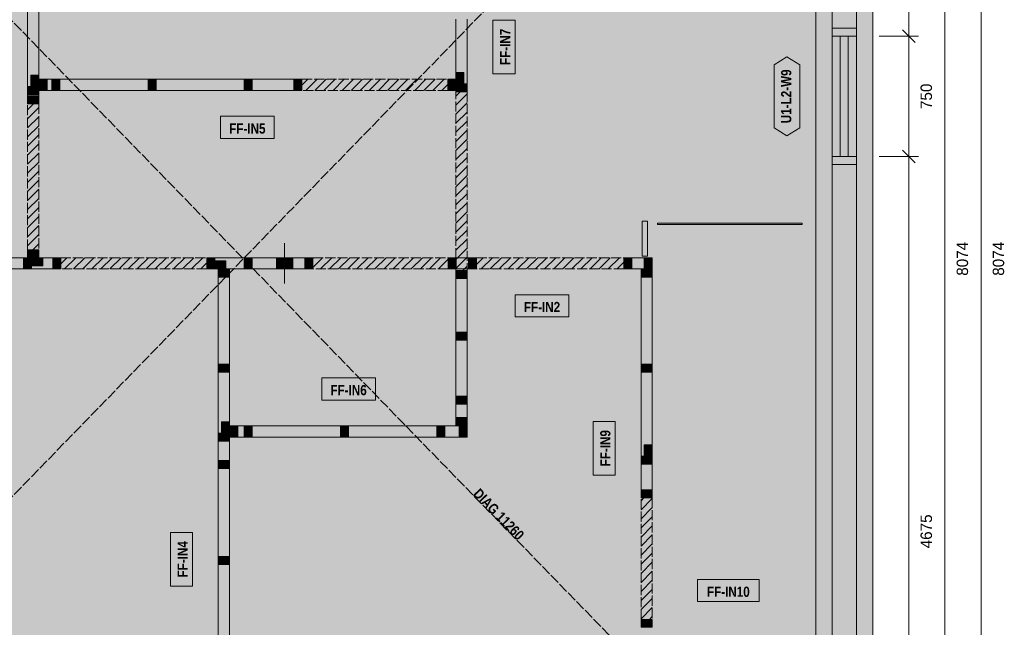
# Model space of a CAD drawing. Header units: millimetres. Extents: x 17 to 413, y 4 to 292.
# Tile 3 of 6: x 135 to 258, y 103 to 179. Entities that reach past the tile are written whole.
import ezdxf
from ezdxf.enums import TextEntityAlignment as Align

# ---------------------------------------------------------------- set-up
doc = ezdxf.new("R2010")
doc.units = ezdxf.units.MM
doc.linetypes.add('DASHED', pattern=[1.524, 1.27, -0.254])
for name, color, linetype in [('FILL-C_B2B2B5', 7, 'Continuous'), ('FILL-EPS', 7, 'Continuous'), ('FILL-TEAL_DK', 7, 'Continuous'), ('FILL-TIMBER', 7, 'Continuous'), ('FILL-WHITE', 7, 'Continuous'), ('LINE-C_85297A-DASH', 7, 'DASHED'), ('LINE-INK', 7, 'Continuous'), ('LINE-INK-DASH', 7, 'DASHED'), ('LINE-STEEL_GREY', 7, 'Continuous'), ('LINE-STEEL_GREY-DASH', 7, 'DASHED'), ('LINE-TEAL_DK', 7, 'Continuous'), ('LINE-TIMBER_DK', 7, 'Continuous'), ('TEXT-C_85297A', 7, 'Continuous'), ('TEXT-INK', 7, 'Continuous'), ('TEXT-TEAL_DK', 7, 'Continuous')]:
    doc.layers.add(name, color=color, linetype=linetype)
doc.styles.add('OpenSansCondensed-Bold', font='OpenSansCondensed-Bold.ttf')

msp = doc.modelspace()

# ---------------------------------------------------------------- hatches: boundary and pattern name
at = {"layer": 'FILL-C_B2B2B5', "true_color": 0xb2b2b5}
h = msp.add_hatch(color=256, dxfattribs=at)
h.dxf.hatch_style = 1
h.paths.add_polyline_path([(86.54, 227.46), (239.46, 227.46), (239.46, 70.04), (86.54, 70.04)])
h.paths.add_polyline_path([(236.41, 73.09), (236.41, 224.41), (89.59, 224.41), (89.59, 73.09)], flags=0)
at = {"layer": 'FILL-EPS', "true_color": 0xccffff}
h = msp.add_hatch(color=256, dxfattribs=at)
h.dxf.hatch_style = 1
h.paths.add_polyline_path([(84.51, 229.49), (241.49, 229.49), (241.49, 68.01), (84.51, 68.01)])
h.paths.add_polyline_path([(86.54, 70.04), (239.46, 70.04), (239.46, 227.46), (86.54, 227.46)], flags=0)
h = msp.add_hatch(color=256, dxfattribs=at)
h.dxf.hatch_style = 1
h.paths.add_polyline_path([(89.59, 73.09), (89.59, 224.41), (236.41, 224.41), (236.41, 73.09)])
h.paths.add_polyline_path([(234.38, 75.12), (234.38, 222.38), (91.62, 222.38), (91.62, 75.12)], flags=0)
at = {"layer": 'FILL-TEAL_DK', "true_color": 0x006b5c}
h = msp.add_hatch(color=256, dxfattribs=at)
h.dxf.hatch_style = 1
h.paths.add_polyline_path([(236.41, 177.51), (239.45, 177.51), (239.45, 176.51), (236.41, 176.51)])
h = msp.add_hatch(color=256, dxfattribs=at)
h.dxf.hatch_style = 1
h.paths.add_polyline_path([(236.41, 161.51), (239.45, 161.51), (239.45, 160.51), (236.41, 160.51)])
at = {"layer": 'FILL-TIMBER', "true_color": 0xeddbb8}
h = msp.add_hatch(color=256, dxfattribs=at)
h.dxf.hatch_style = 1
h.paths.add_polyline_path([(190.51, 171.96), (190.51, 170.97), (190.51, 170.56), (190.22, 170.56), (189.51, 170.56), (189.51, 171.55), (189.51, 171.96), (189.8, 171.96)])
h = msp.add_hatch(color=256, dxfattribs=at)
h.dxf.hatch_style = 1
h.paths.add_polyline_path([(137.48, 171.64), (137.48, 170.65), (137.48, 170.24), (137.19, 170.24), (136.48, 170.24), (136.48, 171.23), (136.48, 171.64), (136.77, 171.64)])
h = msp.add_hatch(color=256, dxfattribs=at)
h.dxf.hatch_style = 1
h.paths.add_polyline_path([(138.52, 169.74), (137.81, 169.74), (137.52, 169.74), (137.52, 170.15), (137.52, 171.14), (138.23, 171.14), (138.52, 171.14), (138.52, 170.73)])
h = msp.add_hatch(color=256, dxfattribs=at)
h.dxf.hatch_style = 1
h.paths.add_polyline_path([(140.12, 169.74), (139.41, 169.74), (139.12, 169.74), (139.12, 170.15), (139.12, 171.14), (139.83, 171.14), (140.12, 171.14), (140.12, 170.73)])
h = msp.add_hatch(color=256, dxfattribs=at)
h.dxf.hatch_style = 1
h.paths.add_polyline_path([(152.12, 169.74), (151.41, 169.74), (151.12, 169.74), (151.12, 170.15), (151.12, 171.14), (151.83, 171.14), (152.12, 171.14), (152.12, 170.73)])
h = msp.add_hatch(color=256, dxfattribs=at)
h.dxf.hatch_style = 1
h.paths.add_polyline_path([(164.12, 169.74), (163.41, 169.74), (163.12, 169.74), (163.12, 170.15), (163.12, 171.14), (163.83, 171.14), (164.12, 171.14), (164.12, 170.73)])
h = msp.add_hatch(color=256, dxfattribs=at)
h.dxf.hatch_style = 1
h.paths.add_polyline_path([(170.31, 169.74), (169.6, 169.74), (169.31, 169.74), (169.31, 170.15), (169.31, 171.14), (170.02, 171.14), (170.31, 171.14), (170.31, 170.73)])
h = msp.add_hatch(color=256, dxfattribs=at)
h.dxf.hatch_style = 1
h.paths.add_polyline_path([(189.47, 169.74), (188.79, 169.74), (188.51, 169.74), (188.51, 170.15), (188.51, 171.14), (189.19, 171.14), (189.47, 171.14), (189.47, 170.73)])
h = msp.add_hatch(color=256, dxfattribs=at)
h.dxf.hatch_style = 1
h.paths.add_polyline_path([(137.48, 170.24), (137.48, 169.53), (137.48, 169.24), (137.07, 169.24), (136.08, 169.24), (136.08, 169.95), (136.08, 170.24), (136.49, 170.24)])
h = msp.add_hatch(color=256, dxfattribs=at)
h.dxf.hatch_style = 1
h.paths.add_polyline_path([(190.91, 170.56), (190.91, 169.85), (190.91, 169.56), (190.5, 169.56), (189.51, 169.56), (189.51, 170.27), (189.51, 170.56), (189.92, 170.56)])
h = msp.add_hatch(color=256, dxfattribs=at)
h.dxf.hatch_style = 1
h.paths.add_polyline_path([(137.48, 169.08), (137.48, 168.37), (137.48, 168.08), (137.07, 168.08), (136.08, 168.08), (136.08, 168.79), (136.08, 169.08), (136.49, 169.08)])
h = msp.add_hatch(color=256, dxfattribs=at)
h.dxf.hatch_style = 1
h.paths.add_polyline_path([(137.48, 149.88), (137.48, 149.2), (137.48, 148.92), (137.07, 148.92), (136.08, 148.92), (136.08, 149.6), (136.08, 149.88), (136.49, 149.88)])
h = msp.add_hatch(color=256, dxfattribs=at)
h.dxf.hatch_style = 1
h.paths.add_polyline_path([(136.58, 147.48), (135.87, 147.48), (135.58, 147.48), (135.58, 147.89), (135.58, 148.88), (136.29, 148.88), (136.58, 148.88), (136.58, 148.47)])
h = msp.add_hatch(color=256, dxfattribs=at)
h.dxf.hatch_style = 1
h.paths.add_polyline_path([(137.98, 147.88), (136.99, 147.88), (136.58, 147.88), (136.58, 148.17), (136.58, 148.88), (137.57, 148.88), (137.98, 148.88), (137.98, 148.59)])
h = msp.add_hatch(color=256, dxfattribs=at)
h.dxf.hatch_style = 1
h.paths.add_polyline_path([(140.23, 147.48), (139.52, 147.48), (139.23, 147.48), (139.23, 147.89), (139.23, 148.88), (139.94, 148.88), (140.23, 148.88), (140.23, 148.47)])
h = msp.add_hatch(color=256, dxfattribs=at)
h.dxf.hatch_style = 1
h.paths.add_polyline_path([(159.43, 147.48), (158.72, 147.48), (158.43, 147.48), (158.43, 147.89), (158.43, 148.88), (159.14, 148.88), (159.43, 148.88), (159.43, 148.47)])
h = msp.add_hatch(color=256, dxfattribs=at)
h.dxf.hatch_style = 1
h.paths.add_polyline_path([(164.12, 147.48), (163.41, 147.48), (163.12, 147.48), (163.12, 147.89), (163.12, 148.88), (163.83, 148.88), (164.12, 148.88), (164.12, 148.47)])
h = msp.add_hatch(color=256, dxfattribs=at)
h.dxf.hatch_style = 1
h.paths.add_polyline_path([(168.12, 147.48), (167.41, 147.48), (167.12, 147.48), (167.12, 147.89), (167.12, 148.88), (167.83, 148.88), (168.12, 148.88), (168.12, 148.47)])
h = msp.add_hatch(color=256, dxfattribs=at)
h.dxf.hatch_style = 1
h.paths.add_polyline_path([(169.16, 147.48), (168.45, 147.48), (168.16, 147.48), (168.16, 147.89), (168.16, 148.88), (168.87, 148.88), (169.16, 148.88), (169.16, 148.47)])
h = msp.add_hatch(color=256, dxfattribs=at)
h.dxf.hatch_style = 1
h.paths.add_polyline_path([(171.68, 147.48), (170.97, 147.48), (170.68, 147.48), (170.68, 147.89), (170.68, 148.88), (171.39, 148.88), (171.68, 148.88), (171.68, 148.47)])
h = msp.add_hatch(color=256, dxfattribs=at)
h.dxf.hatch_style = 1
h.paths.add_polyline_path([(189.54, 147.48), (188.83, 147.48), (188.54, 147.48), (188.54, 147.89), (188.54, 148.88), (189.25, 148.88), (189.54, 148.88), (189.54, 148.47)])
h = msp.add_hatch(color=256, dxfattribs=at)
h.dxf.hatch_style = 1
h.paths.add_polyline_path([(192.09, 147.48), (191.38, 147.48), (191.09, 147.48), (191.09, 147.89), (191.09, 148.88), (191.8, 148.88), (192.09, 148.88), (192.09, 148.47)])
h = msp.add_hatch(color=256, dxfattribs=at)
h.dxf.hatch_style = 1
h.paths.add_polyline_path([(211.45, 147.48), (210.74, 147.48), (210.45, 147.48), (210.45, 147.89), (210.45, 148.88), (211.16, 148.88), (211.45, 148.88), (211.45, 148.47)])
h = msp.add_hatch(color=256, dxfattribs=at)
h.dxf.hatch_style = 1
h.paths.add_polyline_path([(213.99, 147.48), (213.28, 147.48), (212.99, 147.48), (212.99, 147.89), (212.99, 148.88), (213.7, 148.88), (213.99, 148.88), (213.99, 148.47)])
h = msp.add_hatch(color=256, dxfattribs=at)
h.dxf.hatch_style = 1
h.paths.add_polyline_path([(160.83, 147.48), (159.84, 147.48), (159.43, 147.48), (159.43, 147.77), (159.43, 148.48), (160.42, 148.48), (160.83, 148.48), (160.83, 148.19)])
h = msp.add_hatch(color=256, dxfattribs=at)
h.dxf.hatch_style = 1
h.paths.add_polyline_path([(161.28, 147.44), (161.28, 146.73), (161.28, 146.44), (160.87, 146.44), (159.88, 146.44), (159.88, 147.15), (159.88, 147.44), (160.29, 147.44)])
h = msp.add_hatch(color=256, dxfattribs=at)
h.dxf.hatch_style = 1
h.paths.add_polyline_path([(213.99, 147.44), (213.99, 146.73), (213.99, 146.44), (213.58, 146.44), (212.59, 146.44), (212.59, 147.15), (212.59, 147.44), (213, 147.44)])
h = msp.add_hatch(color=256, dxfattribs=at)
h.dxf.hatch_style = 1
h.paths.add_polyline_path([(190.91, 147.3), (190.91, 146.59), (190.91, 146.3), (190.5, 146.3), (189.51, 146.3), (189.51, 147.01), (189.51, 147.3), (189.92, 147.3)])
h = msp.add_hatch(color=256, dxfattribs=at)
h.dxf.hatch_style = 1
h.paths.add_polyline_path([(190.91, 139.62), (190.91, 138.91), (190.91, 138.62), (190.5, 138.62), (189.51, 138.62), (189.51, 139.33), (189.51, 139.62), (189.92, 139.62)])
h = msp.add_hatch(color=256, dxfattribs=at)
h.dxf.hatch_style = 1
h.paths.add_polyline_path([(161.28, 135.62), (161.28, 134.91), (161.28, 134.62), (160.87, 134.62), (159.88, 134.62), (159.88, 135.33), (159.88, 135.62), (160.29, 135.62)])
h = msp.add_hatch(color=256, dxfattribs=at)
h.dxf.hatch_style = 1
h.paths.add_polyline_path([(213.99, 135.62), (213.99, 134.91), (213.99, 134.62), (213.58, 134.62), (212.59, 134.62), (212.59, 135.33), (212.59, 135.62), (213, 135.62)])
h = msp.add_hatch(color=256, dxfattribs=at)
h.dxf.hatch_style = 1
h.paths.add_polyline_path([(190.91, 131.62), (190.91, 130.91), (190.91, 130.62), (190.5, 130.62), (189.51, 130.62), (189.51, 131.33), (189.51, 131.62), (189.92, 131.62)])
h = msp.add_hatch(color=256, dxfattribs=at)
h.dxf.hatch_style = 1
h.paths.add_polyline_path([(190.91, 128.96), (190.91, 128.25), (190.91, 127.96), (190.5, 127.96), (189.51, 127.96), (189.51, 128.67), (189.51, 128.96), (189.92, 128.96)])
h = msp.add_hatch(color=256, dxfattribs=at)
h.dxf.hatch_style = 1
h.paths.add_polyline_path([(161.28, 128.42), (161.28, 127.43), (161.28, 127.02), (160.99, 127.02), (160.28, 127.02), (160.28, 128.01), (160.28, 128.42), (160.57, 128.42)])
h = msp.add_hatch(color=256, dxfattribs=at)
h.dxf.hatch_style = 1
h.paths.add_polyline_path([(162.32, 126.52), (161.61, 126.52), (161.32, 126.52), (161.32, 126.93), (161.32, 127.92), (162.03, 127.92), (162.32, 127.92), (162.32, 127.51)])
h = msp.add_hatch(color=256, dxfattribs=at)
h.dxf.hatch_style = 1
h.paths.add_polyline_path([(164.12, 126.52), (163.41, 126.52), (163.12, 126.52), (163.12, 126.93), (163.12, 127.92), (163.83, 127.92), (164.12, 127.92), (164.12, 127.51)])
h = msp.add_hatch(color=256, dxfattribs=at)
h.dxf.hatch_style = 1
h.paths.add_polyline_path([(176.12, 126.52), (175.41, 126.52), (175.12, 126.52), (175.12, 126.93), (175.12, 127.92), (175.83, 127.92), (176.12, 127.92), (176.12, 127.51)])
h = msp.add_hatch(color=256, dxfattribs=at)
h.dxf.hatch_style = 1
h.paths.add_polyline_path([(188.12, 126.52), (187.41, 126.52), (187.12, 126.52), (187.12, 126.93), (187.12, 127.92), (187.83, 127.92), (188.12, 127.92), (188.12, 127.51)])
h = msp.add_hatch(color=256, dxfattribs=at)
h.dxf.hatch_style = 1
h.paths.add_polyline_path([(190.91, 126.52), (190.2, 126.52), (189.91, 126.52), (189.91, 126.93), (189.91, 127.92), (190.62, 127.92), (190.91, 127.92), (190.91, 127.51)])
h = msp.add_hatch(color=256, dxfattribs=at)
h.dxf.hatch_style = 1
h.paths.add_polyline_path([(161.28, 127.02), (161.28, 126.31), (161.28, 126.02), (160.87, 126.02), (159.88, 126.02), (159.88, 126.73), (159.88, 127.02), (160.29, 127.02)])
h = msp.add_hatch(color=256, dxfattribs=at)
h.dxf.hatch_style = 1
h.paths.add_polyline_path([(213.99, 125.54), (213.99, 124.55), (213.99, 124.14), (213.7, 124.14), (212.99, 124.14), (212.99, 125.13), (212.99, 125.54), (213.28, 125.54)])
h = msp.add_hatch(color=256, dxfattribs=at)
h.dxf.hatch_style = 1
h.paths.add_polyline_path([(213.99, 124.14), (213.99, 123.43), (213.99, 123.14), (213.58, 123.14), (212.59, 123.14), (212.59, 123.85), (212.59, 124.14), (213, 124.14)])
h = msp.add_hatch(color=256, dxfattribs=at)
h.dxf.hatch_style = 1
h.paths.add_polyline_path([(161.28, 123.62), (161.28, 122.91), (161.28, 122.62), (160.87, 122.62), (159.88, 122.62), (159.88, 123.33), (159.88, 123.62), (160.29, 123.62)])
h = msp.add_hatch(color=256, dxfattribs=at)
h.dxf.hatch_style = 1
h.paths.add_polyline_path([(213.99, 119.94), (213.99, 119.23), (213.99, 118.94), (213.58, 118.94), (212.59, 118.94), (212.59, 119.65), (212.59, 119.94), (213, 119.94)])
h = msp.add_hatch(color=256, dxfattribs=at)
h.dxf.hatch_style = 1
h.paths.add_polyline_path([(161.28, 111.62), (161.28, 110.91), (161.28, 110.62), (160.87, 110.62), (159.88, 110.62), (159.88, 111.33), (159.88, 111.62), (160.29, 111.62)])
h = msp.add_hatch(color=256, dxfattribs=at)
h.dxf.hatch_style = 1
h.paths.add_polyline_path([(213.99, 103.78), (213.99, 103.1), (213.99, 102.82), (213.58, 102.82), (212.59, 102.82), (212.59, 103.5), (212.59, 103.78), (213, 103.78)])
at = {"layer": 'FILL-WHITE', "true_color": 0xfaf5e8}
h = msp.add_hatch(color=256, dxfattribs=at)
h.dxf.hatch_style = 1
h.paths.add_polyline_path([(137.48, 171.64), (137.48, 170.65), (137.48, 170.24), (137.48, 169.53), (137.48, 169.24), (137.48, 169.08), (137.48, 168.37), (137.48, 168.08), (137.48, 168.08), (137.07, 168.08), (136.08, 168.08), (136.08, 168.08), (136.08, 168.79), (136.08, 169.08), (136.08, 169.24), (136.08, 169.95), (136.08, 170.24), (136.08, 182.62), (136.08, 183.33), (136.08, 183.62), (136.08, 194.62), (136.08, 195.33), (136.08, 195.62), (136.08, 206.62), (136.08, 207.33), (136.08, 207.62), (136.08, 218.62), (136.08, 219.33), (136.08, 219.62), (136.08, 221.37), (136.08, 222.08), (136.08, 222.37), (136.08, 222.37), (136.49, 222.37), (137.48, 222.37), (137.48, 222.37), (137.48, 221.66), (137.48, 221.37), (137.48, 219.62), (137.48, 218.91), (137.48, 218.62), (137.48, 207.62), (137.48, 206.91), (137.48, 206.62), (137.48, 195.62), (137.48, 194.91), (137.48, 194.62), (137.48, 183.62), (137.48, 182.91), (137.48, 182.62)])
h = msp.add_hatch(color=256, dxfattribs=at)
h.dxf.hatch_style = 1
h.paths.add_polyline_path([(189.51, 171.55), (189.51, 171.96), (189.51, 178.62), (189.51, 179.33), (189.51, 179.62), (189.51, 179.82), (189.51, 180.53), (189.51, 180.82), (189.51, 186.62), (189.51, 187.33), (189.51, 187.62), (189.51, 194.62), (189.51, 195.33), (189.51, 195.62), (189.51, 202.62), (189.51, 203.33), (189.51, 203.62), (189.51, 210.62), (189.51, 211.33), (189.51, 211.62), (189.51, 218.62), (189.51, 219.33), (189.51, 219.62), (189.51, 221.37), (189.51, 222.08), (189.51, 222.37), (189.51, 222.37), (189.92, 222.37), (190.91, 222.37), (190.91, 222.37), (190.91, 221.66), (190.91, 221.37), (190.91, 219.62), (190.91, 218.91), (190.91, 218.62), (190.91, 211.62), (190.91, 210.91), (190.91, 210.62), (190.91, 203.62), (190.91, 202.91), (190.91, 202.62), (190.91, 195.62), (190.91, 194.91), (190.91, 194.62), (190.91, 187.62), (190.91, 186.91), (190.91, 186.62), (190.91, 182.22), (190.91, 181.23), (190.91, 180.82), (190.91, 180.11), (190.91, 179.82), (190.91, 179.62), (190.91, 178.91), (190.91, 178.62), (190.91, 170.56), (190.91, 169.85), (190.91, 169.56), (190.91, 169.56), (190.5, 169.56), (189.51, 169.56), (189.51, 169.56), (189.51, 170.27), (189.51, 170.56)])
at = {"layer": 'FILL-WHITE', "true_color": 0xffffff}
h = msp.add_hatch(color=256, dxfattribs=at)
h.dxf.hatch_style = 1
h.paths.add_polyline_path([(196.89, 171.82), (196.89, 178.51), (194.13, 178.51), (194.13, 171.82)])
h = msp.add_hatch(color=256, dxfattribs=at)
h.dxf.hatch_style = 1
h.paths.add_polyline_path([(230.78, 164.07), (229.18, 165.07), (229.18, 172.95), (230.78, 173.95), (232.38, 172.95), (232.38, 165.07)])
at = {"layer": 'FILL-WHITE', "true_color": 0xfaf5e8}
h = msp.add_hatch(color=256, dxfattribs=at)
h.dxf.hatch_style = 1
h.paths.add_polyline_path([(137.52, 169.74), (137.52, 170.15), (137.52, 171.14), (137.52, 171.14), (138.23, 171.14), (138.52, 171.14), (139.12, 171.14), (139.83, 171.14), (140.12, 171.14), (151.12, 171.14), (151.83, 171.14), (152.12, 171.14), (163.12, 171.14), (163.83, 171.14), (164.12, 171.14), (169.31, 171.14), (170.02, 171.14), (170.31, 171.14), (170.31, 171.14), (170.31, 170.73), (170.31, 169.74), (170.31, 169.74), (169.6, 169.74), (169.31, 169.74), (164.12, 169.74), (163.41, 169.74), (163.12, 169.74), (152.12, 169.74), (151.41, 169.74), (151.12, 169.74), (140.12, 169.74), (139.41, 169.74), (139.12, 169.74), (138.52, 169.74), (137.81, 169.74), (137.52, 169.74)])
at = {"layer": 'FILL-WHITE', "true_color": 0xffffff}
h = msp.add_hatch(color=256, dxfattribs=at)
h.dxf.hatch_style = 1
h.paths.add_polyline_path([(170.31, 169.74), (170.31, 171.14), (188.51, 171.14), (188.51, 169.74)])
at = {"layer": 'FILL-WHITE', "true_color": 0xfaf5e8}
h = msp.add_hatch(color=256, dxfattribs=at)
h.dxf.hatch_style = 1
h.paths.add_polyline_path([(188.51, 171.14), (188.51, 171.14), (188.51, 171.14), (189.19, 171.14), (189.47, 171.14), (189.47, 171.14), (189.47, 171.14), (189.47, 170.73), (189.47, 169.74), (189.47, 169.74), (189.47, 169.74), (188.79, 169.74), (188.51, 169.74), (188.51, 169.74), (188.51, 169.74), (188.51, 170.15)])
at = {"layer": 'FILL-WHITE', "true_color": 0xffffff}
h = msp.add_hatch(color=256, dxfattribs=at)
h.dxf.hatch_style = 1
h.paths.add_polyline_path([(189.51, 147.3), (189.51, 169.56), (190.91, 169.56), (190.91, 147.3)])
h = msp.add_hatch(color=256, dxfattribs=at)
h.dxf.hatch_style = 1
h.paths.add_polyline_path([(136.08, 149.88), (136.08, 168.08), (137.48, 168.08), (137.48, 149.88)])
h = msp.add_hatch(color=256, dxfattribs=at)
h.dxf.hatch_style = 1
h.paths.add_polyline_path([(160.15, 163.76), (166.84, 163.76), (166.84, 166.52), (160.15, 166.52)])
h = msp.add_hatch(color=256, dxfattribs=at)
h.dxf.hatch_style = 1
h.paths.add_polyline_path([(212.75, 153.45), (213.39, 153.45), (213.39, 149.06), (212.75, 149.06)])
h = msp.add_hatch(color=256, dxfattribs=at)
h.dxf.hatch_style = 1
h.paths.add_polyline_path([(214.63, 153.21), (214.63, 153.21), (232.69, 153.21), (232.69, 153.03), (232.69, 153.03), (214.63, 153.03)])
at = {"layer": 'FILL-WHITE', "true_color": 0xfaf5e8}
h = msp.add_hatch(color=256, dxfattribs=at)
h.dxf.hatch_style = 1
h.paths.add_polyline_path([(137.48, 149.2), (137.48, 148.92), (137.07, 148.92), (136.08, 148.92), (136.08, 149.6), (136.08, 149.88), (136.49, 149.88), (137.48, 149.88)])
h = msp.add_hatch(color=256, dxfattribs=at)
h.dxf.hatch_style = 1
h.paths.add_polyline_path([(91.63, 147.89), (91.63, 148.88), (92.34, 148.88), (92.63, 148.88), (103.12, 148.88), (103.83, 148.88), (104.12, 148.88), (115.12, 148.88), (115.83, 148.88), (116.12, 148.88), (127.12, 148.88), (127.83, 148.88), (128.12, 148.88), (135.58, 148.88), (136.29, 148.88), (136.58, 148.88), (137.57, 148.88), (137.98, 148.88), (139.23, 148.88), (139.94, 148.88), (140.23, 148.88), (140.23, 148.47), (140.23, 147.48), (139.52, 147.48), (139.23, 147.48), (136.58, 147.48), (135.87, 147.48), (135.58, 147.48), (128.12, 147.48), (127.41, 147.48), (127.12, 147.48), (116.12, 147.48), (115.41, 147.48), (115.12, 147.48), (104.12, 147.48), (103.41, 147.48), (103.12, 147.48), (92.63, 147.48), (91.92, 147.48), (91.63, 147.48)])
at = {"layer": 'FILL-WHITE', "true_color": 0xffffff}
h = msp.add_hatch(color=256, dxfattribs=at)
h.dxf.hatch_style = 1
h.paths.add_polyline_path([(140.23, 147.48), (140.23, 148.88), (158.43, 148.88), (158.43, 147.48)])
at = {"layer": 'FILL-WHITE', "true_color": 0xfaf5e8}
h = msp.add_hatch(color=256, dxfattribs=at)
h.dxf.hatch_style = 1
h.paths.add_polyline_path([(159.43, 147.48), (158.72, 147.48), (158.43, 147.48), (158.43, 147.89), (158.43, 148.88), (159.14, 148.88), (159.43, 148.88), (163.12, 148.88), (163.83, 148.88), (164.12, 148.88), (167.12, 148.88), (167.83, 148.88), (168.12, 148.88), (168.12, 148.47), (168.12, 147.48), (167.41, 147.48), (167.12, 147.48), (164.12, 147.48), (163.41, 147.48), (163.12, 147.48), (160.83, 147.48), (159.84, 147.48)])
h = msp.add_hatch(color=256, dxfattribs=at)
h.dxf.hatch_style = 1
h.paths.add_polyline_path([(168.16, 147.89), (168.16, 148.88), (168.87, 148.88), (169.16, 148.88), (170.68, 148.88), (171.39, 148.88), (171.68, 148.88), (171.68, 148.47), (171.68, 147.48), (170.97, 147.48), (170.68, 147.48), (169.16, 147.48), (168.45, 147.48), (168.16, 147.48)])
at = {"layer": 'FILL-WHITE', "true_color": 0xffffff}
h = msp.add_hatch(color=256, dxfattribs=at)
h.dxf.hatch_style = 1
h.paths.add_polyline_path([(171.68, 147.48), (171.68, 148.88), (188.54, 148.88), (188.54, 147.48)])
at = {"layer": 'FILL-WHITE', "true_color": 0xfaf5e8}
h = msp.add_hatch(color=256, dxfattribs=at)
h.dxf.hatch_style = 1
h.paths.add_polyline_path([(188.54, 147.89), (188.54, 148.88), (188.54, 148.88), (188.54, 148.88), (189.25, 148.88), (189.54, 148.88), (191.09, 148.88), (191.8, 148.88), (192.09, 148.88), (192.09, 148.88), (192.09, 148.88), (192.09, 148.47), (192.09, 147.48), (192.09, 147.48), (192.09, 147.48), (191.38, 147.48), (191.09, 147.48), (189.54, 147.48), (188.83, 147.48), (188.54, 147.48), (188.54, 147.48), (188.54, 147.48)])
at = {"layer": 'FILL-WHITE', "true_color": 0xffffff}
h = msp.add_hatch(color=256, dxfattribs=at)
h.dxf.hatch_style = 1
h.paths.add_polyline_path([(192.09, 147.48), (192.09, 148.88), (210.45, 148.88), (210.45, 147.48)])
at = {"layer": 'FILL-WHITE', "true_color": 0xfaf5e8}
h = msp.add_hatch(color=256, dxfattribs=at)
h.dxf.hatch_style = 1
h.paths.add_polyline_path([(210.45, 147.89), (210.45, 148.88), (211.16, 148.88), (211.45, 148.88), (212.99, 148.88), (213.7, 148.88), (213.99, 148.88), (213.99, 148.47), (213.99, 147.48), (213.28, 147.48), (212.99, 147.48), (211.45, 147.48), (210.74, 147.48), (210.45, 147.48)])
h = msp.add_hatch(color=256, dxfattribs=at)
h.dxf.hatch_style = 1
h.paths.add_polyline_path([(161.28, 75.13), (160.87, 75.13), (159.88, 75.13), (159.88, 75.13), (159.88, 75.84), (159.88, 76.13), (159.88, 86.62), (159.88, 87.33), (159.88, 87.62), (159.88, 98.62), (159.88, 99.33), (159.88, 99.62), (159.88, 110.62), (159.88, 111.33), (159.88, 111.62), (159.88, 122.62), (159.88, 123.33), (159.88, 123.62), (159.88, 126.02), (159.88, 126.73), (159.88, 127.02), (159.88, 134.62), (159.88, 135.33), (159.88, 135.62), (159.88, 146.44), (159.88, 147.15), (159.88, 147.44), (159.88, 147.44), (160.29, 147.44), (161.28, 147.44), (161.28, 147.44), (161.28, 146.73), (161.28, 146.44), (161.28, 135.62), (161.28, 134.91), (161.28, 134.62), (161.28, 128.42), (161.28, 127.43), (161.28, 127.02), (161.28, 126.31), (161.28, 126.02), (161.28, 123.62), (161.28, 122.91), (161.28, 122.62), (161.28, 111.62), (161.28, 110.91), (161.28, 110.62), (161.28, 99.62), (161.28, 98.91), (161.28, 98.62), (161.28, 87.62), (161.28, 86.91), (161.28, 86.62), (161.28, 76.13), (161.28, 75.42), (161.28, 75.13)])
h = msp.add_hatch(color=256, dxfattribs=at)
h.dxf.hatch_style = 1
h.paths.add_polyline_path([(213.58, 118.94), (212.59, 118.94), (212.59, 118.94), (212.59, 119.65), (212.59, 119.94), (212.59, 123.14), (212.59, 123.85), (212.59, 124.14), (212.59, 134.62), (212.59, 135.33), (212.59, 135.62), (212.59, 146.44), (212.59, 147.15), (212.59, 147.44), (212.59, 147.44), (213, 147.44), (213.99, 147.44), (213.99, 147.44), (213.99, 146.73), (213.99, 146.44), (213.99, 135.62), (213.99, 134.91), (213.99, 134.62), (213.99, 125.54), (213.99, 124.55), (213.99, 124.14), (213.99, 123.43), (213.99, 123.14), (213.99, 119.94), (213.99, 119.23), (213.99, 118.94), (213.99, 118.94)])
h = msp.add_hatch(color=256, dxfattribs=at)
h.dxf.hatch_style = 1
h.paths.add_polyline_path([(189.51, 127.96), (189.51, 128.67), (189.51, 128.96), (189.51, 130.62), (189.51, 131.33), (189.51, 131.62), (189.51, 138.62), (189.51, 139.33), (189.51, 139.62), (189.51, 146.3), (189.51, 147.01), (189.51, 147.3), (189.92, 147.3), (190.91, 147.3), (190.91, 146.59), (190.91, 146.3), (190.91, 139.62), (190.91, 138.91), (190.91, 138.62), (190.91, 131.62), (190.91, 130.91), (190.91, 130.62), (190.91, 128.96), (190.91, 128.25), (190.91, 127.96), (190.5, 127.96)])
at = {"layer": 'FILL-WHITE', "true_color": 0xffffff}
h = msp.add_hatch(color=256, dxfattribs=at)
h.dxf.hatch_style = 1
h.paths.add_polyline_path([(196.9, 141.5), (203.58, 141.5), (203.58, 144.26), (196.9, 144.26)])
h = msp.add_hatch(color=256, dxfattribs=at)
h.dxf.hatch_style = 1
h.paths.add_polyline_path([(172.77, 131.14), (179.46, 131.14), (179.46, 133.9), (172.77, 133.9)])
at = {"layer": 'FILL-WHITE', "true_color": 0xfaf5e8}
h = msp.add_hatch(color=256, dxfattribs=at)
h.dxf.hatch_style = 1
h.paths.add_polyline_path([(161.32, 126.52), (161.32, 126.52), (161.32, 126.93), (161.32, 127.92), (161.32, 127.92), (162.03, 127.92), (162.32, 127.92), (163.12, 127.92), (163.83, 127.92), (164.12, 127.92), (175.12, 127.92), (175.83, 127.92), (176.12, 127.92), (187.12, 127.92), (187.83, 127.92), (188.12, 127.92), (189.91, 127.92), (190.62, 127.92), (190.91, 127.92), (190.91, 127.92), (190.91, 127.51), (190.91, 126.52), (190.91, 126.52), (190.2, 126.52), (189.91, 126.52), (188.12, 126.52), (187.41, 126.52), (187.12, 126.52), (176.12, 126.52), (175.41, 126.52), (175.12, 126.52), (164.12, 126.52), (163.41, 126.52), (163.12, 126.52), (162.32, 126.52), (161.61, 126.52)])
at = {"layer": 'FILL-WHITE', "true_color": 0xffffff}
h = msp.add_hatch(color=256, dxfattribs=at)
h.dxf.hatch_style = 1
h.paths.add_polyline_path([(209.37, 121.79), (209.37, 128.47), (206.61, 128.47), (206.61, 121.79)])
h = msp.add_hatch(color=256, dxfattribs=at)
h.dxf.hatch_style = 1
h.paths.add_polyline_path([(128.35, 111.39), (136.58, 119.85), (134.02, 122.33), (125.8, 113.87)])
h = msp.add_hatch(color=256, dxfattribs=at)
h.dxf.hatch_style = 1
h.paths.add_polyline_path([(189.42, 119.85), (197.65, 111.39), (200.2, 113.87), (191.98, 122.33)])
h = msp.add_hatch(color=256, dxfattribs=at)
h.dxf.hatch_style = 1
h.paths.add_polyline_path([(212.59, 103.78), (212.59, 118.94), (213.99, 118.94), (213.99, 103.78)])
h = msp.add_hatch(color=256, dxfattribs=at)
h.dxf.hatch_style = 1
h.paths.add_polyline_path([(156.66, 107.94), (156.66, 114.63), (153.9, 114.63), (153.9, 107.94)])
h = msp.add_hatch(color=256, dxfattribs=at)
h.dxf.hatch_style = 1
h.paths.add_polyline_path([(219.65, 106), (227.31, 106), (227.31, 108.76), (219.65, 108.76)])
at = {"layer": 'FILL-WHITE', "true_color": 0xfaf5e8}
h = msp.add_hatch(color=256, dxfattribs=at)
h.dxf.hatch_style = 1
h.paths.add_polyline_path([(212.59, 103.78), (212.59, 103.78), (213, 103.78), (213.99, 103.78), (213.99, 103.78), (213.99, 103.1), (213.99, 102.82), (213.99, 102.82), (213.58, 102.82), (212.59, 102.82), (212.59, 102.82), (212.59, 103.5)])

# ---------------------------------------------------------------- linework, layer by layer
at = {"layer": 'LINE-C_85297A-DASH', "lineweight": 5}
for p, q in [((84.51, 68.01), (241.49, 229.49)), ((84.51, 229.49), (241.49, 68.01))]:
    msp.add_line(p, q, dxfattribs=at)
at = {"layer": 'LINE-INK', "lineweight": 5}
for p, q in [((245.99, 229.49), (245.99, 68.01)), ((250.49, 229.49), (250.49, 68.01)), ((254.99, 68.01), (254.99, 229.49)), ((245.21, 177.29), (246.77, 175.73)), ((234.38, 161.51), (234.38, 176.51)), ((237.43, 161.51), (237.43, 176.51)), ((238.43, 161.51), (238.43, 176.51)), ((241.49, 161.51), (241.49, 176.51)), ((242.29, 176.51), (247.19, 176.51)), ((245.21, 162.29), (246.77, 160.73)), ((242.29, 161.51), (247.19, 161.51)), ((168.14, 145.68), (168.14, 150.68))]:
    msp.add_line(p, q, dxfattribs=at)
for points in [[(84.51, 68.01), (84.51, 229.49), (241.49, 229.49), (241.49, 68.01)], [(91.62, 75.12), (234.38, 75.12), (234.38, 222.38), (91.62, 222.38)], [(196.89, 171.82), (196.89, 178.51), (194.13, 178.51), (194.13, 171.82)], [(137.52, 169.74), (137.52, 170.15), (137.52, 171.14), (137.52, 171.14), (138.23, 171.14), (138.52, 171.14), (139.12, 171.14), (139.83, 171.14), (140.12, 171.14), (151.12, 171.14), (151.83, 171.14), (152.12, 171.14), (163.12, 171.14), (163.83, 171.14), (164.12, 171.14), (169.31, 171.14), (170.02, 171.14), (170.31, 171.14), (170.31, 171.14), (170.31, 170.73), (170.31, 169.74), (170.31, 169.74), (169.6, 169.74), (169.31, 169.74), (164.12, 169.74), (163.41, 169.74), (163.12, 169.74), (152.12, 169.74), (151.41, 169.74), (151.12, 169.74), (140.12, 169.74), (139.41, 169.74), (139.12, 169.74), (138.52, 169.74), (137.81, 169.74), (137.52, 169.74)], [(188.51, 171.14), (188.51, 171.14), (188.51, 171.14), (189.19, 171.14), (189.47, 171.14), (189.47, 171.14), (189.47, 171.14), (189.47, 170.73), (189.47, 169.74), (189.47, 169.74), (189.47, 169.74), (188.79, 169.74), (188.51, 169.74), (188.51, 169.74), (188.51, 169.74), (188.51, 170.15)], [(160.15, 163.76), (166.84, 163.76), (166.84, 166.52), (160.15, 166.52)], [(212.75, 153.45), (213.39, 153.45), (213.39, 149.06), (212.75, 149.06)], [(214.63, 153.21), (214.63, 153.21), (232.69, 153.21), (232.69, 153.03), (232.69, 153.03), (214.63, 153.03)], [(137.48, 149.2), (137.48, 148.92), (137.07, 148.92), (136.08, 148.92), (136.08, 149.6), (136.08, 149.88), (136.49, 149.88), (137.48, 149.88)], [(159.43, 147.48), (158.72, 147.48), (158.43, 147.48), (158.43, 147.89), (158.43, 148.88), (159.14, 148.88), (159.43, 148.88), (163.12, 148.88), (163.83, 148.88), (164.12, 148.88), (167.12, 148.88), (167.83, 148.88), (168.12, 148.88), (168.12, 148.47), (168.12, 147.48), (167.41, 147.48), (167.12, 147.48), (164.12, 147.48), (163.41, 147.48), (163.12, 147.48), (160.83, 147.48), (159.84, 147.48)], [(168.16, 147.89), (168.16, 148.88), (168.87, 148.88), (169.16, 148.88), (170.68, 148.88), (171.39, 148.88), (171.68, 148.88), (171.68, 148.47), (171.68, 147.48), (170.97, 147.48), (170.68, 147.48), (169.16, 147.48), (168.45, 147.48), (168.16, 147.48)], [(188.54, 147.89), (188.54, 148.88), (188.54, 148.88), (188.54, 148.88), (189.25, 148.88), (189.54, 148.88), (191.09, 148.88), (191.8, 148.88), (192.09, 148.88), (192.09, 148.88), (192.09, 148.88), (192.09, 148.47), (192.09, 147.48), (192.09, 147.48), (192.09, 147.48), (191.38, 147.48), (191.09, 147.48), (189.54, 147.48), (188.83, 147.48), (188.54, 147.48), (188.54, 147.48), (188.54, 147.48)], [(210.45, 147.89), (210.45, 148.88), (211.16, 148.88), (211.45, 148.88), (212.99, 148.88), (213.7, 148.88), (213.99, 148.88), (213.99, 148.47), (213.99, 147.48), (213.28, 147.48), (212.99, 147.48), (211.45, 147.48), (210.74, 147.48), (210.45, 147.48)], [(213.58, 118.94), (212.59, 118.94), (212.59, 118.94), (212.59, 119.65), (212.59, 119.94), (212.59, 123.14), (212.59, 123.85), (212.59, 124.14), (212.59, 134.62), (212.59, 135.33), (212.59, 135.62), (212.59, 146.44), (212.59, 147.15), (212.59, 147.44), (212.59, 147.44), (213, 147.44), (213.99, 147.44), (213.99, 147.44), (213.99, 146.73), (213.99, 146.44), (213.99, 135.62), (213.99, 134.91), (213.99, 134.62), (213.99, 125.54), (213.99, 124.55), (213.99, 124.14), (213.99, 123.43), (213.99, 123.14), (213.99, 119.94), (213.99, 119.23), (213.99, 118.94), (213.99, 118.94)], [(189.51, 127.96), (189.51, 128.67), (189.51, 128.96), (189.51, 130.62), (189.51, 131.33), (189.51, 131.62), (189.51, 138.62), (189.51, 139.33), (189.51, 139.62), (189.51, 146.3), (189.51, 147.01), (189.51, 147.3), (189.92, 147.3), (190.91, 147.3), (190.91, 146.59), (190.91, 146.3), (190.91, 139.62), (190.91, 138.91), (190.91, 138.62), (190.91, 131.62), (190.91, 130.91), (190.91, 130.62), (190.91, 128.96), (190.91, 128.25), (190.91, 127.96), (190.5, 127.96)], [(196.9, 141.5), (203.58, 141.5), (203.58, 144.26), (196.9, 144.26)], [(172.77, 131.14), (179.46, 131.14), (179.46, 133.9), (172.77, 133.9)], [(161.32, 126.52), (161.32, 126.52), (161.32, 126.93), (161.32, 127.92), (161.32, 127.92), (162.03, 127.92), (162.32, 127.92), (163.12, 127.92), (163.83, 127.92), (164.12, 127.92), (175.12, 127.92), (175.83, 127.92), (176.12, 127.92), (187.12, 127.92), (187.83, 127.92), (188.12, 127.92), (189.91, 127.92), (190.62, 127.92), (190.91, 127.92), (190.91, 127.92), (190.91, 127.51), (190.91, 126.52), (190.91, 126.52), (190.2, 126.52), (189.91, 126.52), (188.12, 126.52), (187.41, 126.52), (187.12, 126.52), (176.12, 126.52), (175.41, 126.52), (175.12, 126.52), (164.12, 126.52), (163.41, 126.52), (163.12, 126.52), (162.32, 126.52), (161.61, 126.52)], [(209.37, 121.79), (209.37, 128.47), (206.61, 128.47), (206.61, 121.79)], [(156.66, 107.94), (156.66, 114.63), (153.9, 114.63), (153.9, 107.94)], [(219.65, 106), (227.31, 106), (227.31, 108.76), (219.65, 108.76)], [(212.59, 103.78), (212.59, 103.78), (213, 103.78), (213.99, 103.78), (213.99, 103.78), (213.99, 103.1), (213.99, 102.82), (213.99, 102.82), (213.58, 102.82), (212.59, 102.82), (212.59, 102.82), (212.59, 103.5)]]:
    msp.add_lwpolyline(points, close=True, dxfattribs=at)
for points in [[(137.48, 182.62), (137.48, 171.64), (137.48, 170.65), (137.48, 170.24), (137.48, 169.53), (137.48, 169.24), (137.48, 169.08), (137.48, 168.37), (137.48, 168.08), (137.48, 168.08), (137.07, 168.08), (136.08, 168.08), (136.08, 168.08), (136.08, 168.79), (136.08, 169.08), (136.08, 169.24), (136.08, 169.95), (136.08, 170.24), (136.08, 182.62)], [(190.91, 178.62), (190.91, 170.56), (190.91, 169.85), (190.91, 169.56), (190.91, 169.56), (190.5, 169.56), (189.51, 169.56), (189.51, 169.56), (189.51, 170.27), (189.51, 170.56), (189.51, 171.55), (189.51, 171.96), (189.51, 178.62)], [(128.12, 148.88), (135.58, 148.88), (136.29, 148.88), (136.58, 148.88), (137.57, 148.88), (137.98, 148.88), (139.23, 148.88), (139.94, 148.88), (140.23, 148.88), (140.23, 148.47), (140.23, 147.48), (139.52, 147.48), (139.23, 147.48), (136.58, 147.48), (135.87, 147.48), (135.58, 147.48), (128.12, 147.48)], [(159.88, 99.62), (159.88, 110.62), (159.88, 111.33), (159.88, 111.62), (159.88, 122.62), (159.88, 123.33), (159.88, 123.62), (159.88, 126.02), (159.88, 126.73), (159.88, 127.02), (159.88, 134.62), (159.88, 135.33), (159.88, 135.62), (159.88, 146.44), (159.88, 147.15), (159.88, 147.44), (159.88, 147.44), (160.29, 147.44), (161.28, 147.44), (161.28, 147.44), (161.28, 146.73), (161.28, 146.44), (161.28, 135.62), (161.28, 134.91), (161.28, 134.62), (161.28, 128.42), (161.28, 127.43), (161.28, 127.02), (161.28, 126.31), (161.28, 126.02), (161.28, 123.62), (161.28, 122.91), (161.28, 122.62), (161.28, 111.62), (161.28, 110.91), (161.28, 110.62), (161.28, 99.62)]]:
    msp.add_lwpolyline(points, dxfattribs=at)
at = {"layer": 'LINE-INK-DASH', "lineweight": 5}
for points in [[(170.31, 169.74), (170.31, 171.14), (188.51, 171.14), (188.51, 169.74)], [(189.51, 147.3), (189.51, 169.56), (190.91, 169.56), (190.91, 147.3)], [(136.08, 149.88), (136.08, 168.08), (137.48, 168.08), (137.48, 149.88)], [(140.23, 147.48), (140.23, 148.88), (158.43, 148.88), (158.43, 147.48)], [(171.68, 147.48), (171.68, 148.88), (188.54, 148.88), (188.54, 147.48)], [(192.09, 147.48), (192.09, 148.88), (210.45, 148.88), (210.45, 147.48)], [(212.59, 103.78), (212.59, 118.94), (213.99, 118.94), (213.99, 103.78)]]:
    msp.add_lwpolyline(points, close=True, dxfattribs=at)
at = {"layer": 'LINE-STEEL_GREY', "lineweight": 5}
for points in [[(86.54, 227.46), (239.46, 227.46), (239.46, 70.04), (86.54, 70.04)], [(236.41, 73.09), (236.41, 224.41), (89.59, 224.41), (89.59, 73.09)]]:
    msp.add_lwpolyline(points, close=True, dxfattribs=at)
at = {"layer": 'LINE-STEEL_GREY-DASH', "lineweight": 5}
for points in [[(84.51, 229.49), (241.49, 229.49), (241.49, 68.01), (84.51, 68.01)], [(234.38, 222.38), (91.62, 222.38), (91.62, 75.12), (234.38, 75.12)]]:
    msp.add_lwpolyline(points, close=True, dxfattribs=at)
at = {"layer": 'LINE-TEAL_DK', "lineweight": 5}
for points in [[(236.41, 177.51), (239.45, 177.51), (239.45, 176.51), (236.41, 176.51)], [(230.78, 164.07), (229.18, 165.07), (229.18, 172.95), (230.78, 173.95), (232.38, 172.95), (232.38, 165.07)], [(236.41, 161.51), (239.45, 161.51), (239.45, 160.51), (236.41, 160.51)]]:
    msp.add_lwpolyline(points, close=True, dxfattribs=at)
at = {"layer": 'LINE-TIMBER_DK', "lineweight": 5}
for p, q in [((170.31, 170.39), (171.06, 171.14)), ((170.79, 169.74), (172.19, 171.14)), ((171.92, 169.74), (173.32, 171.14)), ((173.05, 169.74), (174.45, 171.14)), ((174.18, 169.74), (175.58, 171.14)), ((175.32, 169.74), (176.72, 171.14)), ((176.45, 169.74), (177.85, 171.14)), ((177.58, 169.74), (178.98, 171.14)), ((178.71, 169.74), (180.11, 171.14)), ((179.84, 169.74), (181.24, 171.14)), ((180.97, 169.74), (182.37, 171.14)), ((182.1, 169.74), (183.5, 171.14)), ((183.24, 169.74), (184.64, 171.14)), ((184.37, 169.74), (185.77, 171.14)), ((185.5, 169.74), (186.9, 171.14)), ((186.63, 169.74), (188.03, 171.14)), ((187.76, 169.74), (188.51, 170.49)), ((189.51, 169.04), (190.03, 169.56)), ((189.51, 167.91), (190.91, 169.31)), ((136.08, 167.33), (136.83, 168.08)), ((136.08, 166.2), (137.48, 167.6)), ((189.51, 166.78), (190.91, 168.18)), ((189.51, 165.65), (190.91, 167.05)), ((136.08, 165.07), (137.48, 166.47)), ((189.51, 164.52), (190.91, 165.92)), ((136.08, 163.94), (137.48, 165.34)), ((189.51, 163.39), (190.91, 164.79)), ((136.08, 162.81), (137.48, 164.21)), ((189.51, 162.26), (190.91, 163.66)), ((136.08, 161.67), (137.48, 163.07)), ((189.51, 161.12), (190.91, 162.52)), ((136.08, 160.54), (137.48, 161.94)), ((189.51, 159.99), (190.91, 161.39)), ((136.08, 159.41), (137.48, 160.81)), ((136.08, 158.28), (137.48, 159.68)), ((189.51, 158.86), (190.91, 160.26)), ((136.08, 157.15), (137.48, 158.55)), ((189.51, 157.73), (190.91, 159.13)), ((136.08, 156.02), (137.48, 157.42)), ((189.51, 156.6), (190.91, 158)), ((136.08, 154.89), (137.48, 156.29)), ((189.51, 155.47), (190.91, 156.87)), ((136.08, 153.75), (137.48, 155.15)), ((189.51, 154.34), (190.91, 155.74)), ((136.08, 152.62), (137.48, 154.02)), ((189.51, 153.2), (190.91, 154.6)), ((136.08, 151.49), (137.48, 152.89)), ((189.51, 152.07), (190.91, 153.47)), ((189.51, 150.94), (190.91, 152.34)), ((136.08, 150.36), (137.48, 151.76)), ((189.51, 149.81), (190.91, 151.21)), ((136.73, 149.88), (137.48, 150.63)), ((189.51, 148.68), (190.91, 150.08)), ((140.23, 148.13), (140.98, 148.88)), ((140.71, 147.48), (142.11, 148.88)), ((141.84, 147.48), (143.24, 148.88)), ((142.97, 147.48), (144.37, 148.88)), ((144.1, 147.48), (145.5, 148.88)), ((145.24, 147.48), (146.64, 148.88)), ((146.37, 147.48), (147.77, 148.88)), ((147.5, 147.48), (148.9, 148.88)), ((148.63, 147.48), (150.03, 148.88)), ((149.76, 147.48), (151.16, 148.88)), ((150.89, 147.48), (152.29, 148.88)), ((152.02, 147.48), (153.42, 148.88)), ((153.16, 147.48), (154.56, 148.88)), ((154.29, 147.48), (155.69, 148.88)), ((155.42, 147.48), (156.82, 148.88)), ((156.55, 147.48), (157.95, 148.88)), ((171.68, 147.67), (172.89, 148.88)), ((171.68, 148.8), (171.76, 148.88)), ((172.62, 147.48), (174.02, 148.88)), ((173.75, 147.48), (175.15, 148.88)), ((174.88, 147.48), (176.28, 148.88)), ((176.02, 147.48), (177.42, 148.88)), ((177.15, 147.48), (178.55, 148.88)), ((178.28, 147.48), (179.68, 148.88)), ((179.41, 147.48), (180.81, 148.88)), ((180.54, 147.48), (181.94, 148.88)), ((181.67, 147.48), (183.07, 148.88)), ((182.8, 147.48), (184.2, 148.88)), ((183.94, 147.48), (185.34, 148.88)), ((185.07, 147.48), (186.47, 148.88)), ((186.2, 147.48), (187.6, 148.88)), ((187.33, 147.48), (188.54, 148.69)), ((189.51, 147.55), (190.91, 148.95)), ((192.09, 148.05), (192.92, 148.88)), ((192.65, 147.48), (194.05, 148.88)), ((193.78, 147.48), (195.18, 148.88)), ((194.91, 147.48), (196.31, 148.88)), ((196.04, 147.48), (197.44, 148.88)), ((197.18, 147.48), (198.58, 148.88)), ((198.31, 147.48), (199.71, 148.88)), ((199.44, 147.48), (200.84, 148.88)), ((200.57, 147.48), (201.97, 148.88)), ((201.7, 147.48), (203.1, 148.88)), ((202.83, 147.48), (204.23, 148.88)), ((203.96, 147.48), (205.36, 148.88)), ((205.1, 147.48), (206.5, 148.88)), ((206.23, 147.48), (207.63, 148.88)), ((207.36, 147.48), (208.76, 148.88)), ((208.49, 147.48), (209.89, 148.88)), ((157.68, 147.48), (158.43, 148.23)), ((188.46, 147.48), (188.54, 147.56)), ((190.39, 147.3), (190.91, 147.82)), ((209.62, 147.48), (210.45, 148.31)), ((212.59, 118.58), (212.95, 118.94)), ((212.59, 117.45), (213.99, 118.85)), ((212.59, 116.32), (213.99, 117.72)), ((212.59, 115.19), (213.99, 116.59)), ((212.59, 114.05), (213.99, 115.45)), ((212.59, 112.92), (213.99, 114.32)), ((212.59, 111.79), (213.99, 113.19)), ((212.59, 110.66), (213.99, 112.06)), ((212.59, 109.53), (213.99, 110.93)), ((212.59, 108.4), (213.99, 109.8)), ((212.59, 107.27), (213.99, 108.67)), ((212.59, 106.13), (213.99, 107.53)), ((212.59, 105), (213.99, 106.4)), ((212.59, 103.87), (213.99, 105.27)), ((213.63, 103.78), (213.99, 104.14))]:
    msp.add_line(p, q, dxfattribs=at)
for points in [[(190.51, 171.96), (190.51, 170.97), (190.51, 170.56), (190.22, 170.56), (189.51, 170.56), (189.51, 171.55), (189.51, 171.96), (189.8, 171.96)], [(137.48, 171.64), (137.48, 170.65), (137.48, 170.24), (137.19, 170.24), (136.48, 170.24), (136.48, 171.23), (136.48, 171.64), (136.77, 171.64)], [(138.52, 169.74), (137.81, 169.74), (137.52, 169.74), (137.52, 170.15), (137.52, 171.14), (138.23, 171.14), (138.52, 171.14), (138.52, 170.73)], [(140.12, 169.74), (139.41, 169.74), (139.12, 169.74), (139.12, 170.15), (139.12, 171.14), (139.83, 171.14), (140.12, 171.14), (140.12, 170.73)], [(152.12, 169.74), (151.41, 169.74), (151.12, 169.74), (151.12, 170.15), (151.12, 171.14), (151.83, 171.14), (152.12, 171.14), (152.12, 170.73)], [(164.12, 169.74), (163.41, 169.74), (163.12, 169.74), (163.12, 170.15), (163.12, 171.14), (163.83, 171.14), (164.12, 171.14), (164.12, 170.73)], [(170.31, 169.74), (169.6, 169.74), (169.31, 169.74), (169.31, 170.15), (169.31, 171.14), (170.02, 171.14), (170.31, 171.14), (170.31, 170.73)], [(189.47, 169.74), (188.79, 169.74), (188.51, 169.74), (188.51, 170.15), (188.51, 171.14), (189.19, 171.14), (189.47, 171.14), (189.47, 170.73)], [(137.48, 170.24), (137.48, 169.53), (137.48, 169.24), (137.07, 169.24), (136.08, 169.24), (136.08, 169.95), (136.08, 170.24), (136.49, 170.24)], [(190.91, 170.56), (190.91, 169.85), (190.91, 169.56), (190.5, 169.56), (189.51, 169.56), (189.51, 170.27), (189.51, 170.56), (189.92, 170.56)], [(137.48, 169.08), (137.48, 168.37), (137.48, 168.08), (137.07, 168.08), (136.08, 168.08), (136.08, 168.79), (136.08, 169.08), (136.49, 169.08)], [(137.48, 149.88), (137.48, 149.2), (137.48, 148.92), (137.07, 148.92), (136.08, 148.92), (136.08, 149.6), (136.08, 149.88), (136.49, 149.88)], [(136.58, 147.48), (135.87, 147.48), (135.58, 147.48), (135.58, 147.89), (135.58, 148.88), (136.29, 148.88), (136.58, 148.88), (136.58, 148.47)], [(137.98, 147.88), (136.99, 147.88), (136.58, 147.88), (136.58, 148.17), (136.58, 148.88), (137.57, 148.88), (137.98, 148.88), (137.98, 148.59)], [(140.23, 147.48), (139.52, 147.48), (139.23, 147.48), (139.23, 147.89), (139.23, 148.88), (139.94, 148.88), (140.23, 148.88), (140.23, 148.47)], [(159.43, 147.48), (158.72, 147.48), (158.43, 147.48), (158.43, 147.89), (158.43, 148.88), (159.14, 148.88), (159.43, 148.88), (159.43, 148.47)], [(164.12, 147.48), (163.41, 147.48), (163.12, 147.48), (163.12, 147.89), (163.12, 148.88), (163.83, 148.88), (164.12, 148.88), (164.12, 148.47)], [(168.12, 147.48), (167.41, 147.48), (167.12, 147.48), (167.12, 147.89), (167.12, 148.88), (167.83, 148.88), (168.12, 148.88), (168.12, 148.47)], [(169.16, 147.48), (168.45, 147.48), (168.16, 147.48), (168.16, 147.89), (168.16, 148.88), (168.87, 148.88), (169.16, 148.88), (169.16, 148.47)], [(171.68, 147.48), (170.97, 147.48), (170.68, 147.48), (170.68, 147.89), (170.68, 148.88), (171.39, 148.88), (171.68, 148.88), (171.68, 148.47)], [(189.54, 147.48), (188.83, 147.48), (188.54, 147.48), (188.54, 147.89), (188.54, 148.88), (189.25, 148.88), (189.54, 148.88), (189.54, 148.47)], [(192.09, 147.48), (191.38, 147.48), (191.09, 147.48), (191.09, 147.89), (191.09, 148.88), (191.8, 148.88), (192.09, 148.88), (192.09, 148.47)], [(211.45, 147.48), (210.74, 147.48), (210.45, 147.48), (210.45, 147.89), (210.45, 148.88), (211.16, 148.88), (211.45, 148.88), (211.45, 148.47)], [(213.99, 147.48), (213.28, 147.48), (212.99, 147.48), (212.99, 147.89), (212.99, 148.88), (213.7, 148.88), (213.99, 148.88), (213.99, 148.47)], [(160.83, 147.48), (159.84, 147.48), (159.43, 147.48), (159.43, 147.77), (159.43, 148.48), (160.42, 148.48), (160.83, 148.48), (160.83, 148.19)], [(161.28, 147.44), (161.28, 146.73), (161.28, 146.44), (160.87, 146.44), (159.88, 146.44), (159.88, 147.15), (159.88, 147.44), (160.29, 147.44)], [(213.99, 147.44), (213.99, 146.73), (213.99, 146.44), (213.58, 146.44), (212.59, 146.44), (212.59, 147.15), (212.59, 147.44), (213, 147.44)], [(190.91, 147.3), (190.91, 146.59), (190.91, 146.3), (190.5, 146.3), (189.51, 146.3), (189.51, 147.01), (189.51, 147.3), (189.92, 147.3)], [(190.91, 139.62), (190.91, 138.91), (190.91, 138.62), (190.5, 138.62), (189.51, 138.62), (189.51, 139.33), (189.51, 139.62), (189.92, 139.62)], [(161.28, 135.62), (161.28, 134.91), (161.28, 134.62), (160.87, 134.62), (159.88, 134.62), (159.88, 135.33), (159.88, 135.62), (160.29, 135.62)], [(213.99, 135.62), (213.99, 134.91), (213.99, 134.62), (213.58, 134.62), (212.59, 134.62), (212.59, 135.33), (212.59, 135.62), (213, 135.62)], [(190.91, 131.62), (190.91, 130.91), (190.91, 130.62), (190.5, 130.62), (189.51, 130.62), (189.51, 131.33), (189.51, 131.62), (189.92, 131.62)], [(190.91, 128.96), (190.91, 128.25), (190.91, 127.96), (190.5, 127.96), (189.51, 127.96), (189.51, 128.67), (189.51, 128.96), (189.92, 128.96)], [(161.28, 128.42), (161.28, 127.43), (161.28, 127.02), (160.99, 127.02), (160.28, 127.02), (160.28, 128.01), (160.28, 128.42), (160.57, 128.42)], [(162.32, 126.52), (161.61, 126.52), (161.32, 126.52), (161.32, 126.93), (161.32, 127.92), (162.03, 127.92), (162.32, 127.92), (162.32, 127.51)], [(164.12, 126.52), (163.41, 126.52), (163.12, 126.52), (163.12, 126.93), (163.12, 127.92), (163.83, 127.92), (164.12, 127.92), (164.12, 127.51)], [(176.12, 126.52), (175.41, 126.52), (175.12, 126.52), (175.12, 126.93), (175.12, 127.92), (175.83, 127.92), (176.12, 127.92), (176.12, 127.51)], [(188.12, 126.52), (187.41, 126.52), (187.12, 126.52), (187.12, 126.93), (187.12, 127.92), (187.83, 127.92), (188.12, 127.92), (188.12, 127.51)], [(190.91, 126.52), (190.2, 126.52), (189.91, 126.52), (189.91, 126.93), (189.91, 127.92), (190.62, 127.92), (190.91, 127.92), (190.91, 127.51)], [(161.28, 127.02), (161.28, 126.31), (161.28, 126.02), (160.87, 126.02), (159.88, 126.02), (159.88, 126.73), (159.88, 127.02), (160.29, 127.02)], [(213.99, 125.54), (213.99, 124.55), (213.99, 124.14), (213.7, 124.14), (212.99, 124.14), (212.99, 125.13), (212.99, 125.54), (213.28, 125.54)], [(213.99, 124.14), (213.99, 123.43), (213.99, 123.14), (213.58, 123.14), (212.59, 123.14), (212.59, 123.85), (212.59, 124.14), (213, 124.14)], [(161.28, 123.62), (161.28, 122.91), (161.28, 122.62), (160.87, 122.62), (159.88, 122.62), (159.88, 123.33), (159.88, 123.62), (160.29, 123.62)], [(213.99, 119.94), (213.99, 119.23), (213.99, 118.94), (213.58, 118.94), (212.59, 118.94), (212.59, 119.65), (212.59, 119.94), (213, 119.94)], [(161.28, 111.62), (161.28, 110.91), (161.28, 110.62), (160.87, 110.62), (159.88, 110.62), (159.88, 111.33), (159.88, 111.62), (160.29, 111.62)], [(213.99, 103.78), (213.99, 103.1), (213.99, 102.82), (213.58, 102.82), (212.59, 102.82), (212.59, 103.5), (212.59, 103.78), (213, 103.78)]]:
    msp.add_lwpolyline(points, close=True, dxfattribs=at)

# ---------------------------------------------------------------- texts
at = {"layer": 'TEXT-C_85297A', "style": 'OpenSansCondensed-Bold'}
msp.add_text('DIAG 11260', height=1.27, rotation=-45.8096, dxfattribs=at).set_placement((194.4, 116.45), align=Align.CENTER)
at = {"layer": 'TEXT-INK', "style": 'OpenSansCondensed-Bold'}
for s, p in [('FF-IN7', (196.29, 175.17)), ('FF-IN9', (208.77, 125.13)), ('FF-IN4', (156.06, 111.28))]:
    msp.add_text(s, height=1.27, rotation=90, dxfattribs=at).set_placement(p, align=Align.CENTER)
at = {"layer": 'TEXT-INK'}
for s, p in [('750', (248.87, 169.01)), ('8074', (253.37, 148.75)), ('8074', (257.87, 148.75)), ('4675', (248.87, 114.76))]:
    msp.add_text(s, height=1.422, rotation=90, dxfattribs=at).set_placement(p, align=Align.CENTER)
at = {"layer": 'TEXT-INK', "style": 'OpenSansCondensed-Bold'}
for s, p in [('FF-IN5', (163.5, 164.36)), ('FF-IN2', (200.24, 142.1)), ('FF-IN6', (176.12, 131.74)), ('FF-IN10', (223.48, 106.6))]:
    msp.add_text(s, height=1.27, dxfattribs=at).set_placement(p, align=Align.CENTER)
at = {"layer": 'TEXT-TEAL_DK', "style": 'OpenSansCondensed-Bold'}
msp.add_text('U1-L2-W9', height=1.27, rotation=90, dxfattribs=at).set_placement((231.33, 169.01), align=Align.CENTER)

doc.saveas('drawing.dxf')
